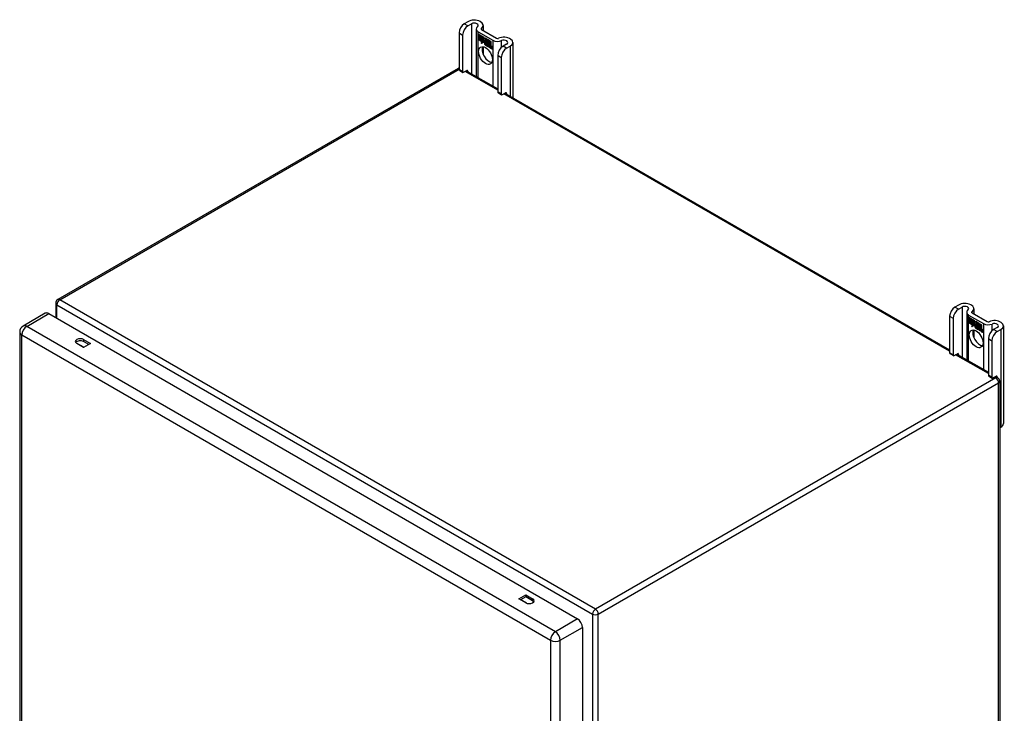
# Model space of a CAD drawing. Header units: inches. Extents: x 105.4 to 126, y 36 to 65.
# Tile 2 of 2: x 105.4 to 126, y 50.5 to 65. Entities that reach past the tile are written whole.
import ezdxf

# ---------------------------------------------------------------- set-up
doc = ezdxf.new("R2010")
doc.units = ezdxf.units.IN
doc.header["$MEASUREMENT"] = 0
doc.layers.add('Visible Edges(ANSI)', color=7, linetype='Continuous', lineweight=25)
doc.layers.add('Visible Tangent Edges(ANSI)', color=7, linetype='Continuous', lineweight=25)

msp = doc.modelspace()

# ---------------------------------------------------------------- linework, layer by layer
at = {"layer": 'Visible Edges(ANSI)'}
for p, q in [((114.75, 64.934), (114.674, 64.89)), ((114.749, 64.847), (114.824, 64.891)), ((115.07, 64.857), (115.07, 64.749)), ((114.564, 64.699), (114.564, 63.933)), ((114.638, 64.656), (114.638, 63.89)), ((114.921, 64.781), (114.921, 63.79)), ((114.961, 64.726), (115.274, 64.545)), ((114.965, 64.672), (114.966, 64.673)), ((114.965, 64.673), (115.083, 64.605)), ((114.965, 64.641), (114.965, 64.673)), ((114.965, 64.672), (114.965, 64.641)), ((115.083, 64.605), (114.965, 64.672)), ((114.965, 64.641), (115.051, 64.591)), ((114.965, 64.641), (114.965, 64.641)), ((115.052, 64.59), (114.965, 64.641)), ((114.965, 64.635), (114.966, 64.636)), ((114.965, 64.603), (114.965, 64.636)), ((114.965, 64.636), (115.052, 64.586)), ((114.965, 64.635), (114.965, 64.604)), ((115.051, 64.586), (114.965, 64.635)), ((115.035, 64.769), (115.348, 64.588)), ((115.051, 64.591), (115.051, 64.619)), ((115.051, 64.619), (115.054, 64.617)), ((115.052, 64.618), (115.052, 64.619)), ((115.052, 64.618), (115.052, 64.59)), ((115.054, 64.617), (115.052, 64.618)), ((115.054, 64.617), (115.085, 64.548)), ((115.054, 64.617), (115.055, 64.617)), ((115.084, 64.549), (115.054, 64.617)), ((114.965, 64.604), (115.051, 64.554)), ((114.965, 64.603), (114.965, 64.604)), ((115.052, 64.553), (114.965, 64.603)), ((114.965, 64.599), (115.052, 64.549)), ((114.965, 64.566), (114.965, 64.599)), ((114.965, 64.598), (114.966, 64.598)), ((115.051, 64.548), (114.965, 64.598)), ((114.965, 64.598), (114.965, 64.566)), ((114.965, 64.566), (115.051, 64.517)), ((114.965, 64.566), (114.965, 64.566)), ((115.05, 64.517), (114.965, 64.566)), ((115.028, 64.481), (115.05, 64.517)), ((115.067, 64.505), (115.028, 64.481)), ((115.031, 64.483), (115.03, 64.482)), ((115.051, 64.517), (115.031, 64.483)), ((115.031, 64.483), (115.067, 64.507)), ((115.031, 64.483), (115.032, 64.484)), ((115.032, 64.484), (115.067, 64.506)), ((115.05, 64.517), (115.051, 64.517)), ((115.051, 64.591), (115.052, 64.591)), ((115.051, 64.586), (115.052, 64.586)), ((115.051, 64.554), (115.051, 64.586)), ((115.051, 64.554), (115.052, 64.554)), ((115.051, 64.548), (115.052, 64.549)), ((115.051, 64.52), (115.051, 64.548)), ((115.051, 64.52), (115.052, 64.52)), ((115.053, 64.519), (115.051, 64.52)), ((115.052, 64.586), (115.052, 64.553)), ((115.052, 64.549), (115.052, 64.52)), ((115.052, 64.52), (115.065, 64.541)), ((115.052, 64.52), (115.054, 64.521)), ((115.052, 64.52), (115.052, 64.52)), ((115.065, 64.54), (115.053, 64.519)), ((115.053, 64.52), (115.053, 64.521)), ((115.065, 64.541), (115.067, 64.53)), ((115.065, 64.54), (115.066, 64.54)), ((115.067, 64.529), (115.065, 64.54)), ((115.066, 64.54), (115.065, 64.54)), ((115.067, 64.53), (115.084, 64.549)), ((115.085, 64.548), (115.067, 64.529)), ((115.067, 64.53), (115.069, 64.531)), ((115.067, 64.507), (115.069, 64.491)), ((115.067, 64.505), (115.068, 64.506)), ((115.069, 64.49), (115.067, 64.505)), ((115.068, 64.53), (115.068, 64.531)), ((115.085, 64.549), (115.069, 64.531)), ((115.069, 64.491), (115.097, 64.52)), ((115.097, 64.519), (115.069, 64.49)), ((115.069, 64.491), (115.071, 64.492)), ((115.07, 64.492), (115.07, 64.491)), ((115.07, 64.411), (115.07, 64.253)), ((115.071, 64.492), (115.097, 64.519)), ((115.083, 64.605), (115.083, 64.605)), ((115.098, 64.568), (115.083, 64.605)), ((115.083, 64.605), (115.098, 64.569)), ((115.084, 64.549), (115.085, 64.549)), ((115.097, 64.52), (115.103, 64.504)), ((115.097, 64.519), (115.097, 64.519)), ((115.103, 64.503), (115.097, 64.519)), ((115.098, 64.569), (115.111, 64.589)), ((115.111, 64.588), (115.098, 64.568)), ((115.098, 64.569), (115.1, 64.57)), ((115.1, 64.57), (115.099, 64.57)), ((115.103, 64.503), (115.104, 64.504)), ((115.104, 64.505), (115.104, 64.504)), ((115.104, 64.499), (115.106, 64.5)), ((115.106, 64.476), (115.138, 64.457)), ((115.106, 64.475), (115.106, 64.475)), ((115.138, 64.456), (115.106, 64.475)), ((115.107, 64.483), (115.128, 64.471)), ((115.107, 64.483), (115.107, 64.483)), ((115.129, 64.47), (115.107, 64.483)), ((115.11, 64.538), (115.141, 64.568)), ((115.11, 64.538), (115.112, 64.539)), ((115.128, 64.498), (115.11, 64.538)), ((115.111, 64.589), (115.17, 64.555)), ((115.111, 64.589), (115.111, 64.588)), ((115.111, 64.588), (115.112, 64.588)), ((115.169, 64.554), (115.111, 64.588)), ((115.141, 64.567), (115.111, 64.538)), ((115.111, 64.538), (115.129, 64.496)), ((115.111, 64.491), (115.113, 64.492)), ((115.112, 64.539), (115.141, 64.567)), ((115.112, 64.538), (115.112, 64.539)), ((115.127, 64.494), (115.128, 64.495)), ((115.128, 64.498), (115.128, 64.498)), ((115.128, 64.471), (115.13, 64.472)), ((115.129, 64.471), (115.129, 64.471)), ((115.132, 64.447), (115.132, 64.447)), ((115.132, 64.439), (115.132, 64.447)), ((115.132, 64.447), (115.132, 64.438)), ((115.132, 64.439), (115.132, 64.439)), ((115.137, 64.432), (115.159, 64.448)), ((115.137, 64.432), (115.139, 64.433)), ((115.152, 64.424), (115.137, 64.432)), ((115.138, 64.457), (115.139, 64.457)), ((115.16, 64.448), (115.138, 64.432)), ((115.138, 64.432), (115.151, 64.425)), ((115.139, 64.457), (115.139, 64.457)), ((115.159, 64.449), (115.139, 64.433)), ((115.139, 64.433), (115.139, 64.433)), ((115.141, 64.568), (115.144, 64.566)), ((115.141, 64.567), (115.142, 64.567)), ((115.143, 64.566), (115.141, 64.567)), ((115.143, 64.566), (115.144, 64.566)), ((115.143, 64.488), (115.143, 64.566)), ((115.143, 64.488), (115.144, 64.488)), ((115.163, 64.476), (115.143, 64.488)), ((115.144, 64.566), (115.144, 64.488)), ((115.144, 64.488), (115.164, 64.477)), ((115.159, 64.448), (115.147, 64.483)), ((115.147, 64.483), (115.161, 64.474)), ((115.148, 64.482), (115.16, 64.448)), ((115.148, 64.482), (115.148, 64.482)), ((115.161, 64.474), (115.148, 64.482)), ((115.151, 64.425), (115.163, 64.438)), ((115.151, 64.425), (115.153, 64.426)), ((115.163, 64.437), (115.152, 64.424)), ((115.152, 64.425), (115.153, 64.425)), ((115.153, 64.426), (115.164, 64.438)), ((115.159, 64.448), (115.159, 64.449)), ((115.161, 64.474), (115.161, 64.474)), ((115.168, 64.451), (115.161, 64.474)), ((115.161, 64.474), (115.168, 64.452)), ((115.163, 64.476), (115.164, 64.476)), ((115.17, 64.454), (115.163, 64.476)), ((115.163, 64.438), (115.166, 64.436)), ((115.163, 64.437), (115.164, 64.438)), ((115.166, 64.436), (115.163, 64.437)), ((115.164, 64.477), (115.169, 64.458)), ((115.166, 64.436), (115.173, 64.413)), ((115.166, 64.436), (115.166, 64.436)), ((115.172, 64.412), (115.166, 64.436)), ((115.168, 64.451), (115.168, 64.452)), ((115.168, 64.452), (115.17, 64.451)), ((115.17, 64.45), (115.168, 64.451)), ((115.169, 64.554), (115.17, 64.555)), ((115.169, 64.458), (115.169, 64.554)), ((115.169, 64.458), (115.17, 64.458)), ((115.17, 64.555), (115.17, 64.454)), ((115.17, 64.451), (115.182, 64.463)), ((115.182, 64.462), (115.17, 64.45)), ((115.17, 64.451), (115.171, 64.451)), ((115.182, 64.462), (115.171, 64.451)), ((115.171, 64.451), (115.171, 64.451)), ((115.172, 64.412), (115.173, 64.413)), ((115.187, 64.404), (115.172, 64.412)), ((115.173, 64.413), (115.186, 64.405)), ((115.174, 64.46), (115.174, 64.553)), ((115.174, 64.553), (115.2, 64.538)), ((115.174, 64.552), (115.174, 64.461)), ((115.174, 64.552), (115.175, 64.552)), ((115.199, 64.537), (115.174, 64.552)), ((115.174, 64.461), (115.18, 64.467)), ((115.18, 64.466), (115.174, 64.46)), ((115.174, 64.461), (115.175, 64.462)), ((115.174, 64.44), (115.195, 64.454)), ((115.174, 64.44), (115.175, 64.441)), ((115.186, 64.405), (115.174, 64.44)), ((115.175, 64.462), (115.18, 64.467)), ((115.175, 64.462), (115.175, 64.461)), ((115.175, 64.441), (115.195, 64.455)), ((115.196, 64.454), (115.175, 64.44)), ((115.176, 64.44), (115.175, 64.441)), ((115.175, 64.44), (115.187, 64.404)), ((115.18, 64.467), (115.199, 64.456)), ((115.18, 64.466), (115.181, 64.467)), ((115.2, 64.455), (115.18, 64.466)), ((115.182, 64.463), (115.196, 64.454)), ((115.182, 64.462), (115.182, 64.462)), ((115.195, 64.454), (115.182, 64.462)), ((115.193, 64.4), (115.201, 64.451)), ((115.202, 64.45), (115.193, 64.401)), ((115.195, 64.454), (115.195, 64.455)), ((115.199, 64.537), (115.2, 64.538)), ((115.199, 64.456), (115.199, 64.537)), ((115.199, 64.456), (115.2, 64.456)), ((115.2, 64.538), (115.2, 64.455)), ((115.201, 64.451), (115.211, 64.445)), ((115.202, 64.45), (115.202, 64.451)), ((115.211, 64.445), (115.202, 64.45)), ((115.204, 64.534), (115.205, 64.535)), ((115.204, 64.453), (115.204, 64.535)), ((115.204, 64.535), (115.23, 64.52)), ((115.204, 64.534), (115.204, 64.453)), ((115.229, 64.52), (115.204, 64.534)), ((115.204, 64.453), (115.215, 64.447)), ((115.204, 64.453), (115.204, 64.453)), ((115.214, 64.447), (115.204, 64.453)), ((115.204, 64.395), (115.207, 64.415)), ((115.208, 64.415), (115.204, 64.394)), ((115.21, 64.436), (115.211, 64.445)), ((115.211, 64.445), (115.21, 64.436)), ((115.21, 64.436), (115.21, 64.436)), ((115.213, 64.434), (115.21, 64.436)), ((115.21, 64.436), (115.213, 64.435)), ((115.211, 64.445), (115.211, 64.446)), ((115.213, 64.435), (115.214, 64.435)), ((115.214, 64.447), (115.215, 64.447)), ((115.214, 64.441), (115.214, 64.447)), ((115.214, 64.441), (115.216, 64.442)), ((115.214, 64.435), (115.214, 64.435)), ((115.215, 64.447), (115.215, 64.442)), ((115.215, 64.442), (115.215, 64.441)), ((115.215, 64.43), (115.217, 64.431)), ((115.216, 64.436), (115.218, 64.437)), ((115.229, 64.415), (115.223, 64.383)), ((115.223, 64.383), (115.228, 64.415)), ((115.229, 64.52), (115.23, 64.52)), ((115.229, 64.44), (115.229, 64.52)), ((115.229, 64.44), (115.23, 64.44)), ((115.23, 64.52), (115.23, 64.439)), ((115.241, 64.416), (115.242, 64.417)), ((115.243, 64.412), (115.244, 64.413)), ((115.245, 64.42), (115.247, 64.42)), ((115.245, 64.413), (115.246, 64.414)), ((115.559, 64.466), (115.484, 64.423)), ((115.558, 64.38), (115.634, 64.423)), ((115.689, 64.5), (115.689, 63.347)), ((115.186, 64.405), (115.186, 64.405)), ((115.193, 64.401), (115.204, 64.395)), ((115.193, 64.4), (115.193, 64.401)), ((115.204, 64.394), (115.193, 64.4)), ((115.204, 64.395), (115.205, 64.395)), ((115.223, 64.383), (115.223, 64.384)), ((115.223, 64.383), (115.234, 64.377)), ((115.234, 64.376), (115.223, 64.383)), ((115.234, 64.377), (115.237, 64.398)), ((115.238, 64.397), (115.234, 64.376)), ((115.234, 64.377), (115.234, 64.378)), ((115.237, 64.398), (115.238, 64.398)), ((115.252, 64.366), (115.258, 64.398)), ((115.252, 64.366), (115.253, 64.366)), ((115.264, 64.359), (115.252, 64.366)), ((115.258, 64.398), (115.253, 64.366)), ((115.253, 64.366), (115.264, 64.36)), ((115.264, 64.36), (115.269, 64.391)), ((115.27, 64.391), (115.264, 64.359)), ((115.264, 64.36), (115.264, 64.361)), ((115.374, 64.232), (115.374, 63.466)), ((115.448, 64.189), (115.448, 63.423)), ((114.545, 63.959), (106.179, 59.128)), ((114.571, 63.919), (114.645, 63.876)), ((114.66, 63.878), (114.728, 63.917)), ((114.715, 63.909), (115.374, 63.529)), ((114.75, 63.904), (114.75, 63.889)), ((115.38, 63.452), (115.454, 63.409)), ((115.47, 63.41), (115.538, 63.449)), ((115.525, 63.442), (124.817, 58.077)), ((115.559, 63.437), (115.559, 63.422)), ((106.137, 59.056), (106.137, 58.751)), ((125.003, 59.014), (124.928, 58.971)), ((125.002, 58.928), (125.077, 58.971)), ((125.174, 58.862), (125.174, 57.871)), ((125.323, 58.938), (125.323, 58.829)), ((105.918, 58.842), (105.456, 58.575)), ((105.991, 58.835), (117.04, 52.456)), ((124.817, 58.78), (124.817, 58.014)), ((124.891, 58.737), (124.891, 57.971)), ((125.214, 58.806), (125.527, 58.626)), ((125.218, 58.754), (125.336, 58.685)), ((125.218, 58.721), (125.218, 58.754)), ((125.218, 58.753), (125.218, 58.721)), ((125.218, 58.753), (125.219, 58.753)), ((125.336, 58.685), (125.218, 58.753)), ((125.218, 58.721), (125.304, 58.671)), ((125.218, 58.721), (125.218, 58.721)), ((125.305, 58.671), (125.218, 58.721)), ((125.218, 58.684), (125.218, 58.717)), ((125.218, 58.717), (125.305, 58.666)), ((125.218, 58.716), (125.218, 58.684)), ((125.218, 58.716), (125.219, 58.716)), ((125.304, 58.666), (125.218, 58.716)), ((125.218, 58.684), (125.304, 58.634)), ((125.218, 58.684), (125.218, 58.684)), ((125.305, 58.634), (125.218, 58.684)), ((125.218, 58.678), (125.219, 58.679)), ((125.218, 58.679), (125.305, 58.629)), ((125.218, 58.647), (125.218, 58.679)), ((125.304, 58.629), (125.218, 58.678)), ((125.218, 58.678), (125.218, 58.647)), ((125.218, 58.647), (125.304, 58.597)), ((125.218, 58.647), (125.218, 58.647)), ((125.288, 58.849), (125.601, 58.669)), ((125.304, 58.671), (125.304, 58.7)), ((125.304, 58.7), (125.308, 58.698)), ((125.304, 58.671), (125.305, 58.672)), ((125.304, 58.666), (125.305, 58.666)), ((125.304, 58.634), (125.304, 58.666)), ((125.305, 58.699), (125.305, 58.671)), ((125.305, 58.699), (125.305, 58.699)), ((125.307, 58.697), (125.305, 58.699)), ((125.305, 58.666), (125.305, 58.634)), ((125.307, 58.697), (125.308, 58.698)), ((125.338, 58.629), (125.307, 58.697)), ((125.308, 58.698), (125.338, 58.629)), ((125.336, 58.685), (125.336, 58.685)), ((125.352, 58.649), (125.336, 58.685)), ((125.336, 58.685), (125.351, 58.65)), ((125.351, 58.65), (125.364, 58.669)), ((125.351, 58.65), (125.353, 58.651)), ((125.364, 58.669), (125.352, 58.649)), ((125.353, 58.65), (125.353, 58.65)), ((125.363, 58.618), (125.394, 58.648)), ((125.364, 58.669), (125.365, 58.669)), ((125.422, 58.635), (125.364, 58.669)), ((125.364, 58.669), (125.423, 58.635)), ((125.364, 58.669), (125.364, 58.669)), ((125.394, 58.647), (125.364, 58.618)), ((125.365, 58.619), (125.394, 58.648)), ((125.394, 58.648), (125.397, 58.646)), ((125.394, 58.647), (125.395, 58.647)), ((125.396, 58.646), (125.394, 58.647)), ((105.383, 58.449), (105.383, 42.518)), ((125.303, 58.597), (125.218, 58.647)), ((125.281, 58.561), (125.303, 58.597)), ((125.32, 58.586), (125.281, 58.561)), ((125.284, 58.563), (125.283, 58.562)), ((125.304, 58.597), (125.284, 58.563)), ((125.284, 58.563), (125.321, 58.587)), ((125.284, 58.563), (125.285, 58.564)), ((125.285, 58.564), (125.321, 58.587)), ((125.303, 58.597), (125.304, 58.597)), ((125.304, 58.634), (125.305, 58.635)), ((125.304, 58.629), (125.305, 58.629)), ((125.304, 58.6), (125.304, 58.629)), ((125.304, 58.6), (125.305, 58.601)), ((125.306, 58.6), (125.304, 58.6)), ((125.305, 58.629), (125.305, 58.601)), ((125.305, 58.6), (125.318, 58.622)), ((125.305, 58.6), (125.307, 58.601)), ((125.305, 58.601), (125.305, 58.6)), ((125.318, 58.62), (125.306, 58.6)), ((125.306, 58.601), (125.306, 58.601)), ((125.318, 58.622), (125.32, 58.61)), ((125.319, 58.621), (125.318, 58.62)), ((125.318, 58.62), (125.319, 58.62)), ((125.32, 58.609), (125.318, 58.62)), ((125.338, 58.629), (125.32, 58.609)), ((125.32, 58.61), (125.338, 58.629)), ((125.32, 58.61), (125.322, 58.611)), ((125.32, 58.586), (125.321, 58.586)), ((125.322, 58.57), (125.32, 58.586)), ((125.321, 58.611), (125.321, 58.611)), ((125.321, 58.587), (125.322, 58.572)), ((125.338, 58.629), (125.322, 58.611)), ((125.322, 58.572), (125.35, 58.6)), ((125.35, 58.599), (125.322, 58.57)), ((125.322, 58.572), (125.324, 58.573)), ((125.323, 58.572), (125.323, 58.572)), ((125.323, 58.492), (125.323, 58.333)), ((125.324, 58.573), (125.35, 58.6)), ((125.338, 58.629), (125.338, 58.629)), ((125.35, 58.6), (125.356, 58.585)), ((125.35, 58.599), (125.35, 58.599)), ((125.356, 58.584), (125.35, 58.599)), ((125.356, 58.584), (125.357, 58.585)), ((125.357, 58.585), (125.357, 58.585)), ((125.357, 58.579), (125.359, 58.58)), ((125.359, 58.556), (125.391, 58.537)), ((125.359, 58.555), (125.36, 58.555)), ((125.391, 58.536), (125.359, 58.555)), ((125.36, 58.564), (125.382, 58.551)), ((125.36, 58.563), (125.36, 58.564)), ((125.382, 58.551), (125.36, 58.563)), ((125.363, 58.618), (125.365, 58.619)), ((125.381, 58.578), (125.363, 58.618)), ((125.364, 58.618), (125.382, 58.577)), ((125.365, 58.619), (125.365, 58.619)), ((125.365, 58.571), (125.366, 58.572)), ((125.38, 58.575), (125.381, 58.575)), ((125.381, 58.578), (125.382, 58.579)), ((125.382, 58.551), (125.383, 58.552)), ((125.382, 58.552), (125.383, 58.552)), ((125.385, 58.528), (125.385, 58.518)), ((125.385, 58.527), (125.385, 58.527)), ((125.385, 58.519), (125.385, 58.527)), ((125.385, 58.519), (125.385, 58.519)), ((125.39, 58.513), (125.412, 58.529)), ((125.39, 58.513), (125.392, 58.514)), ((125.405, 58.505), (125.39, 58.513)), ((125.391, 58.537), (125.392, 58.538)), ((125.413, 58.528), (125.391, 58.513)), ((125.391, 58.513), (125.404, 58.505)), ((125.392, 58.538), (125.392, 58.538)), ((125.412, 58.529), (125.392, 58.514)), ((125.392, 58.514), (125.392, 58.513)), ((125.396, 58.646), (125.397, 58.646)), ((125.396, 58.568), (125.396, 58.646)), ((125.396, 58.568), (125.397, 58.568)), ((125.416, 58.557), (125.396, 58.568)), ((125.397, 58.646), (125.397, 58.568)), ((125.397, 58.568), (125.417, 58.557)), ((125.412, 58.529), (125.4, 58.563)), ((125.4, 58.563), (125.414, 58.555)), ((125.401, 58.562), (125.413, 58.528)), ((125.401, 58.562), (125.401, 58.562)), ((125.414, 58.554), (125.401, 58.562)), ((125.404, 58.505), (125.416, 58.518)), ((125.404, 58.505), (125.406, 58.506)), ((125.417, 58.518), (125.405, 58.505)), ((125.405, 58.506), (125.406, 58.506)), ((125.406, 58.506), (125.417, 58.518)), ((125.412, 58.529), (125.412, 58.529)), ((125.414, 58.554), (125.414, 58.555)), ((125.414, 58.555), (125.421, 58.532)), ((125.421, 58.532), (125.414, 58.554)), ((125.416, 58.557), (125.417, 58.557)), ((125.423, 58.535), (125.416, 58.557)), ((125.416, 58.518), (125.419, 58.517)), ((125.417, 58.557), (125.422, 58.538)), ((125.417, 58.518), (125.417, 58.518)), ((125.419, 58.516), (125.417, 58.518)), ((125.419, 58.517), (125.426, 58.493)), ((125.419, 58.516), (125.419, 58.517)), ((125.425, 58.493), (125.419, 58.516)), ((125.421, 58.532), (125.421, 58.532)), ((125.423, 58.53), (125.421, 58.532)), ((125.421, 58.532), (125.423, 58.531)), ((125.422, 58.635), (125.423, 58.635)), ((125.422, 58.538), (125.422, 58.635)), ((125.422, 58.538), (125.423, 58.538)), ((125.423, 58.635), (125.423, 58.535)), ((125.423, 58.531), (125.435, 58.543)), ((125.435, 58.542), (125.423, 58.53)), ((125.423, 58.531), (125.424, 58.532)), ((125.435, 58.543), (125.424, 58.532)), ((125.424, 58.531), (125.424, 58.532)), ((125.425, 58.493), (125.426, 58.493)), ((125.44, 58.484), (125.425, 58.493)), ((125.426, 58.493), (125.439, 58.486)), ((125.427, 58.54), (125.427, 58.633)), ((125.427, 58.633), (125.453, 58.618)), ((125.427, 58.632), (125.427, 58.542)), ((125.427, 58.632), (125.428, 58.632)), ((125.452, 58.618), (125.427, 58.632)), ((125.427, 58.542), (125.433, 58.547)), ((125.433, 58.547), (125.427, 58.54)), ((125.427, 58.542), (125.429, 58.542)), ((125.427, 58.52), (125.448, 58.535)), ((125.427, 58.52), (125.428, 58.521)), ((125.439, 58.486), (125.427, 58.52)), ((125.428, 58.542), (125.428, 58.541)), ((125.428, 58.521), (125.449, 58.535)), ((125.449, 58.535), (125.428, 58.52)), ((125.429, 58.521), (125.428, 58.521)), ((125.428, 58.52), (125.44, 58.484)), ((125.429, 58.542), (125.433, 58.547)), ((125.433, 58.547), (125.452, 58.536)), ((125.433, 58.547), (125.434, 58.547)), ((125.453, 58.535), (125.433, 58.547)), ((125.435, 58.542), (125.435, 58.543)), ((125.435, 58.543), (125.449, 58.535)), ((125.448, 58.535), (125.435, 58.542)), ((125.439, 58.486), (125.439, 58.486)), ((125.446, 58.481), (125.454, 58.532)), ((125.455, 58.531), (125.446, 58.481)), ((125.446, 58.481), (125.457, 58.475)), ((125.446, 58.481), (125.446, 58.481)), ((125.457, 58.474), (125.446, 58.481)), ((125.448, 58.535), (125.448, 58.535)), ((125.452, 58.618), (125.453, 58.618)), ((125.452, 58.536), (125.452, 58.618)), ((125.452, 58.536), (125.453, 58.537)), ((125.453, 58.618), (125.453, 58.535)), ((125.454, 58.532), (125.464, 58.526)), ((125.455, 58.531), (125.455, 58.531)), ((125.464, 58.526), (125.455, 58.531)), ((125.457, 58.533), (125.457, 58.616)), ((125.457, 58.616), (125.483, 58.601)), ((125.457, 58.615), (125.457, 58.534)), ((125.457, 58.615), (125.458, 58.615)), ((125.482, 58.6), (125.457, 58.615)), ((125.457, 58.534), (125.468, 58.527)), ((125.457, 58.533), (125.457, 58.534)), ((125.467, 58.527), (125.457, 58.533)), ((125.457, 58.475), (125.46, 58.495)), ((125.461, 58.495), (125.457, 58.474)), ((125.457, 58.475), (125.458, 58.475)), ((125.463, 58.516), (125.464, 58.526)), ((125.463, 58.516), (125.464, 58.517)), ((125.466, 58.514), (125.463, 58.516)), ((125.464, 58.526), (125.464, 58.526)), ((125.464, 58.526), (125.464, 58.517)), ((125.464, 58.517), (125.466, 58.515)), ((125.466, 58.515), (125.467, 58.516)), ((125.467, 58.527), (125.468, 58.527)), ((125.467, 58.521), (125.467, 58.527)), ((125.467, 58.521), (125.469, 58.522)), ((125.467, 58.515), (125.467, 58.516)), ((125.468, 58.527), (125.468, 58.522)), ((125.468, 58.523), (125.468, 58.522)), ((125.468, 58.51), (125.47, 58.511)), ((125.469, 58.517), (125.471, 58.518)), ((125.476, 58.464), (125.481, 58.496)), ((125.482, 58.495), (125.476, 58.464)), ((125.476, 58.464), (125.487, 58.458)), ((125.476, 58.464), (125.476, 58.464)), ((125.487, 58.457), (125.476, 58.464)), ((125.482, 58.6), (125.483, 58.601)), ((125.482, 58.52), (125.482, 58.6)), ((125.482, 58.52), (125.483, 58.521)), ((125.483, 58.601), (125.483, 58.519)), ((125.487, 58.458), (125.49, 58.478)), ((125.491, 58.478), (125.487, 58.457)), ((125.487, 58.458), (125.488, 58.458)), ((125.49, 58.478), (125.491, 58.479)), ((125.494, 58.496), (125.495, 58.497)), ((125.496, 58.492), (125.497, 58.493)), ((125.498, 58.5), (125.5, 58.501)), ((125.498, 58.493), (125.499, 58.494)), ((125.505, 58.446), (125.511, 58.479)), ((125.505, 58.446), (125.506, 58.447)), ((125.517, 58.44), (125.505, 58.446)), ((125.511, 58.478), (125.506, 58.447)), ((125.506, 58.447), (125.517, 58.441)), ((125.517, 58.441), (125.522, 58.472)), ((125.523, 58.471), (125.517, 58.44)), ((125.517, 58.441), (125.517, 58.441)), ((125.812, 58.547), (125.737, 58.503)), ((125.811, 58.46), (125.887, 58.504)), ((125.942, 58.58), (125.942, 56.539)), ((106.719, 58.293), (106.863, 58.21)), ((106.825, 58.189), (106.719, 58.25)), ((125.627, 58.312), (125.627, 57.546)), ((125.701, 58.269), (125.701, 57.503)), ((106.719, 58.127), (106.576, 58.21)), ((106.863, 58.21), (106.719, 58.127)), ((124.824, 57.999), (124.898, 57.957)), ((124.913, 57.958), (124.981, 57.997)), ((124.968, 57.99), (125.627, 57.609)), ((125.003, 57.984), (125.003, 57.97)), ((125.633, 57.532), (125.708, 57.489)), ((125.723, 57.491), (125.791, 57.53)), ((125.778, 57.522), (125.824, 57.495)), ((125.812, 57.517), (125.812, 57.502)), ((125.866, 57.423), (125.866, 41.23)), ((125.866, 56.451), (125.887, 56.463)), ((115.815, 52.876), (115.959, 52.959)), ((115.959, 52.916), (115.852, 52.854)), ((115.959, 52.959), (116.102, 52.876)), ((115.959, 52.959), (115.959, 52.916)), ((116.102, 52.833), (115.959, 52.916)), ((115.959, 52.793), (115.815, 52.876)), ((117.143, 52.277), (117.143, 36.346))]:
    msp.add_line(p, q, dxfattribs=at)
for centre, radius, start, end in [((114.587, 63.886), 0.084, 105.8776, 120), ((106.221, 59.056), 0.084, 120, 180), ((105.529, 58.449), 0.146, 120, 180), ((125.782, 57.423), 0.084, 0, 60)]:
    msp.add_arc(centre, radius, start, end, dxfattribs=at)
for centre, major_axis, start_param, end_param in [((114.674, 64.763), (-0.078, -0.135), 3.926991, 5.497787), ((114.749, 64.72), (0.078, 0.135), 0.785398, 2.356194), ((114.882, 64.857), (0.188, 0), 5.640144, 8.63938), ((114.882, 64.857), (0.0825, 0), 5.640144, 8.63938), ((115.057, 64.781), (-0.136, 0), 5.640144, 7.068583), ((115.057, 64.781), (-0.031, 0), 5.640144, 7.068583), ((115.501, 64.5), (0.188, 0), 5.497787, 8.497023), ((115.192, 64.27), (-0.102, 0.176), 0.374433, 2.76716), ((115.111, 64.468), (-0.0123, 0.0214), 0.72544, 2.208898), ((115.129, 64.457), (-0.0249, 0.0431), 6.268672, 7.008625), ((115.129, 64.457), (-0.0245, 0.0424), 6.268672, 7.008625), ((115.111, 64.468), (0.012, -0.0207), 3.867033, 5.35049), ((115.13, 64.457), (-0.0249, 0.0431), 0.028947, 0.295885), ((115.123, 64.467), (-0.021, 0.0364), 5.317289, 6.229324), ((115.123, 64.467), (-0.0206, 0.0357), 5.272274, 6.251395), ((115.124, 64.468), (-0.0206, 0.0357), 6.047724, 6.251395), ((115.123, 64.467), (-0.0187, 0.0323), 5.330385, 6.268672), ((115.114, 64.467), (-0.0064, 0.011), 0.453624, 1.914249), ((115.123, 64.467), (-0.0183, 0.0317), 5.329545, 6.268672), ((115.114, 64.467), (0.006, -0.0104), 3.639467, 5.055842), ((115.124, 64.468), (-0.0183, 0.0317), 6.051884, 6.268672), ((115.13, 64.457), (-0.0245, 0.0424), 6.268672, 6.283185), ((115.122, 64.473), (-0.0109, 0.0188), 5.836026, 6.985262), ((115.122, 64.473), (-0.0105, 0.0182), 5.836026, 6.946368), ((115.116, 64.506), (0.0376, -0.0651), 5.35049, 5.792995), ((115.116, 64.506), (-0.0379, 0.0657), 2.208898, 2.658734), ((115.123, 64.473), (-0.0109, 0.0188), 0.065067, 0.331662), ((115.122, 64.482), (-0.0196, 0.0339), 1.914249, 2.72139), ((115.122, 64.482), (0.0192, -0.0332), 5.055842, 5.891549), ((115.123, 64.473), (-0.0105, 0.0182), 6.079217, 6.283185), ((115.12, 64.479), (-0.0068, 0.0119), 4.819991, 5.836026), ((115.12, 64.479), (0.0072, -0.0125), 1.678399, 2.694434), ((115.121, 64.48), (0.006, -0.0103), 0.287189, 1.678399), ((115.126, 64.48), (0.0095, -0.0165), 1.201563, 2.270327), ((115.126, 64.48), (-0.0091, 0.0158), 4.343155, 5.413588), ((115.121, 64.48), (0.0063, -0.011), 0.251695, 1.678399), ((115.115, 64.481), (0.0173, -0.0299), 0.38335, 1.201563), ((115.115, 64.481), (0.0176, -0.0305), 0.369234, 1.201563), ((115.248, 64.383), (-0.0294, 0.051), 0.219898, 0.610865), ((115.248, 64.383), (-0.0291, 0.0503), 0.219898, 0.610865), ((115.231, 64.411), (-0.015, 0.026), 5.48867, 6.499805), ((115.231, 64.411), (-0.0146, 0.0253), 5.48867, 6.513784), ((115.223, 64.416), (-0.0083, 0.0143), 5.603031, 6.503084), ((115.25, 64.384), (-0.0294, 0.051), 0.219898, 0.291612), ((115.229, 64.415), (-0.015, 0.026), 5.47676, 6.310847), ((115.232, 64.412), (-0.015, 0.026), 0.047158, 0.216619), ((115.223, 64.416), (-0.0079, 0.0136), 5.603031, 6.503084), ((115.229, 64.415), (-0.0154, 0.0266), 5.501665, 6.243634), ((115.224, 64.417), (-0.0083, 0.0143), 0.085815, 0.219898), ((115.231, 64.416), (-0.015, 0.026), 6.059998, 6.283185), ((115.224, 64.417), (-0.0079, 0.0136), 6.100483, 6.283185), ((115.232, 64.412), (-0.0146, 0.0253), 6.06115, 6.283185), ((115.222, 64.423), (0.00412, -0.00714), 1.196548, 2.461438), ((115.222, 64.423), (-0.00375, 0.0065), 4.33814, 5.603031), ((115.217, 64.424), (-0.0077, 0.0133), 3.752458, 4.33814), ((115.217, 64.424), (0.0081, -0.014), 0.610865, 1.196548), ((115.231, 64.425), (0.0063, -0.011), 1.081978, 2.347078), ((115.231, 64.425), (-0.006, 0.0103), 4.223571, 5.48867), ((115.278, 64.366), (-0.0294, 0.051), 0.236534, 0.625184), ((115.278, 64.366), (-0.0291, 0.0503), 0.236639, 0.625276), ((115.215, 64.429), (-0.0176, 0.0305), 3.88819, 4.223571), ((115.26, 64.394), (-0.015, 0.0259), 5.492181, 6.733718), ((115.215, 64.429), (0.018, -0.0312), 0.848525, 1.081978), ((115.26, 64.394), (-0.0153, 0.0266), 5.492181, 6.613939), ((115.262, 64.394), (-0.0153, 0.0266), 0.046088, 0.313087), ((115.217, 64.43), (-0.0176, 0.0305), 3.959823, 3.971212), ((115.253, 64.399), (-0.0082, 0.0143), 5.604299, 6.503622), ((115.253, 64.399), (-0.0079, 0.0136), 5.604299, 6.503242), ((115.28, 64.367), (-0.0294, 0.051), 0.236534, 0.291612), ((115.254, 64.4), (-0.0082, 0.0143), 0.085815, 0.220437), ((115.254, 64.4), (-0.0079, 0.0136), 6.100483, 6.283185), ((115.262, 64.394), (-0.015, 0.0259), 6.060079, 6.283185), ((115.252, 64.406), (0.00412, -0.00714), 1.196401, 2.462706), ((115.252, 64.406), (-0.00375, 0.0065), 4.337994, 5.604299), ((115.26, 64.408), (0.0066, -0.0114), 1.107844, 2.350588), ((115.26, 64.408), (-0.0062, 0.0107), 4.249437, 5.492181), ((115.37, 64.601), (-0.136, 0), 0.785398, 2.213838), ((115.37, 64.601), (0.031, 0), 3.926991, 5.35543), ((115.484, 64.295), (-0.078, -0.135), 3.926991, 5.497787), ((115.501, 64.5), (0.0825, 0), 5.497787, 8.497023), ((115.247, 64.407), (0.0081, -0.014), 0.610732, 1.196401), ((115.247, 64.407), (-0.0077, 0.0133), 3.752322, 4.337994), ((115.245, 64.411), (-0.0176, 0.0305), 3.735005, 4.249437), ((115.245, 64.411), (0.018, -0.0312), 0.593412, 1.107844), ((115.558, 64.253), (0.078, 0.135), 0.785398, 2.356194), ((114.586, 63.946), (-0.0155, -0.0268), 5.497787, 6.283185), ((114.66, 63.903), (-0.0155, -0.0268), 5.497787, 7.068583), ((114.728, 63.891), (0.0155, 0.0268), 5.497787, 7.068583), ((115.396, 63.478), (-0.0155, -0.0268), 5.497787, 6.283185), ((115.47, 63.436), (-0.0155, -0.0268), 5.497787, 7.068583), ((115.538, 63.424), (0.0155, 0.0268), 5.497787, 7.068583), ((105.991, 58.716), (-0.073, 0.126), 5.497787, 6.283185), ((124.928, 58.843), (-0.078, -0.135), 3.926991, 5.497787), ((125.002, 58.8), (0.078, 0.135), 0.785398, 2.356194), ((125.135, 58.938), (0.188, 0), 5.640144, 8.63938), ((125.135, 58.938), (0.0825, 0), 5.640144, 8.63938), ((125.31, 58.862), (-0.136, 0), 5.640144, 7.068583), ((125.31, 58.862), (-0.031, 0), 5.640144, 7.068583), ((125.623, 58.681), (0.031, 0), 3.926991, 5.35543), ((125.754, 58.58), (0.188, 0), 5.497787, 8.497023), ((125.445, 58.351), (-0.102, 0.176), 0.374433, 2.76716), ((125.364, 58.548), (-0.0123, 0.0214), 0.72544, 2.208898), ((125.382, 58.537), (-0.0245, 0.0424), 6.268672, 7.008625), ((125.382, 58.537), (-0.0249, 0.0431), 6.268672, 7.008625), ((125.364, 58.548), (0.012, -0.0207), 3.867033, 5.35049), ((125.383, 58.538), (-0.0249, 0.0431), 0.028947, 0.295885), ((125.376, 58.548), (-0.021, 0.0364), 5.317289, 6.229324), ((125.376, 58.548), (-0.0206, 0.0357), 5.272274, 6.251395), ((125.377, 58.549), (-0.0206, 0.0357), 6.047724, 6.251395), ((125.376, 58.548), (-0.0187, 0.0323), 5.330385, 6.268672), ((125.367, 58.548), (-0.0064, 0.011), 0.453624, 1.914249), ((125.376, 58.548), (-0.0183, 0.0317), 5.329545, 6.268672), ((125.367, 58.548), (0.006, -0.0104), 3.639467, 5.055842), ((125.377, 58.549), (-0.0183, 0.0317), 6.051884, 6.268672), ((125.383, 58.538), (-0.0245, 0.0424), 6.268672, 6.283185), ((125.375, 58.553), (-0.0109, 0.0188), 5.836026, 6.985262), ((125.375, 58.553), (-0.0105, 0.0182), 5.836026, 6.946368), ((125.37, 58.587), (0.0376, -0.0651), 5.35049, 5.792995), ((125.37, 58.587), (-0.0379, 0.0657), 2.208898, 2.658734), ((125.376, 58.554), (-0.0109, 0.0188), 0.065067, 0.331662), ((125.375, 58.563), (0.0192, -0.0332), 5.055842, 5.891549), ((125.375, 58.563), (-0.0196, 0.0339), 1.914249, 2.72139), ((125.376, 58.554), (-0.0105, 0.0182), 6.079217, 6.283185), ((125.373, 58.56), (0.0072, -0.0125), 1.678399, 2.694434), ((125.373, 58.56), (-0.0068, 0.0119), 4.819991, 5.836026), ((125.374, 58.56), (0.006, -0.0103), 0.287189, 1.678399), ((125.379, 58.561), (-0.0091, 0.0158), 4.343155, 5.413588), ((125.379, 58.561), (0.0095, -0.0165), 1.201563, 2.270327), ((125.374, 58.56), (0.0063, -0.011), 0.251695, 1.678399), ((125.369, 58.561), (0.0173, -0.0299), 0.38335, 1.201563), ((125.369, 58.561), (0.0176, -0.0305), 0.369234, 1.201563), ((125.501, 58.463), (-0.0294, 0.051), 0.219898, 0.610865), ((125.501, 58.463), (-0.0291, 0.0503), 0.219898, 0.610865), ((125.484, 58.492), (-0.0146, 0.0253), 5.48867, 6.513784), ((125.484, 58.492), (-0.015, 0.026), 5.48867, 6.499805), ((125.476, 58.497), (-0.0083, 0.0143), 5.603031, 6.503084), ((125.503, 58.464), (-0.0294, 0.051), 0.219898, 0.291612), ((125.482, 58.495), (-0.015, 0.026), 5.47676, 6.310847), ((125.485, 58.492), (-0.015, 0.026), 0.047158, 0.216619), ((125.476, 58.497), (-0.0079, 0.0136), 5.603031, 6.503084), ((125.482, 58.495), (-0.0154, 0.0266), 5.501665, 6.243634), ((125.477, 58.497), (-0.0083, 0.0143), 0.085815, 0.219898), ((125.484, 58.496), (-0.015, 0.026), 6.059998, 6.283185), ((125.477, 58.497), (-0.0079, 0.0136), 6.100483, 6.283185), ((125.485, 58.492), (-0.0146, 0.0253), 6.06115, 6.283185), ((125.475, 58.504), (0.00412, -0.00714), 1.196548, 2.461438), ((125.475, 58.504), (-0.00375, 0.0065), 4.33814, 5.603031), ((125.47, 58.504), (-0.0077, 0.0133), 3.752458, 4.33814), ((125.47, 58.504), (0.0081, -0.014), 0.610865, 1.196548), ((125.484, 58.506), (0.0063, -0.011), 1.081978, 2.347078), ((125.484, 58.506), (-0.006, 0.0103), 4.223571, 5.48867), ((125.531, 58.447), (-0.0294, 0.051), 0.236534, 0.625184), ((125.531, 58.447), (-0.0291, 0.0503), 0.236639, 0.625276), ((125.468, 58.509), (-0.0176, 0.0305), 3.88819, 4.223571), ((125.513, 58.474), (-0.015, 0.0259), 5.492181, 6.733718), ((125.468, 58.509), (0.018, -0.0312), 0.848525, 1.081978), ((125.513, 58.474), (-0.0153, 0.0266), 5.492181, 6.613939), ((125.515, 58.475), (-0.0153, 0.0266), 0.046088, 0.313087), ((125.47, 58.51), (-0.0176, 0.0305), 3.959823, 3.971212), ((125.506, 58.479), (-0.0082, 0.0143), 5.604299, 6.503622), ((125.506, 58.479), (-0.0079, 0.0136), 5.604299, 6.503242), ((125.533, 58.448), (-0.0294, 0.051), 0.236534, 0.291612), ((125.507, 58.48), (-0.0082, 0.0143), 0.085815, 0.220437), ((125.507, 58.48), (-0.0079, 0.0136), 6.100483, 6.283185), ((125.515, 58.475), (-0.015, 0.0259), 6.060079, 6.283185), ((125.505, 58.487), (0.00412, -0.00714), 1.196401, 2.462706), ((125.505, 58.487), (-0.00375, 0.0065), 4.337994, 5.604299), ((125.5, 58.487), (0.0081, -0.014), 0.610732, 1.196401), ((125.5, 58.487), (-0.0077, 0.0133), 3.752322, 4.337994), ((125.513, 58.488), (0.0066, -0.0114), 1.107844, 2.350588), ((125.513, 58.488), (-0.0062, 0.0107), 4.249437, 5.492181), ((125.498, 58.491), (-0.0176, 0.0305), 3.735005, 4.249437), ((125.498, 58.491), (0.018, -0.0312), 0.593412, 1.107844), ((125.623, 58.681), (-0.136, 0), 0.785398, 2.213838), ((125.737, 58.376), (-0.078, -0.135), 3.926991, 5.497787), ((125.811, 58.333), (0.078, 0.135), 0.785398, 2.356194), ((125.754, 58.58), (0.0825, 0), 5.497787, 8.497023), ((106.647, 58.252), (-0.102, 0), 3.926991, 7.068583), ((106.647, 58.208), (-0.101, 0), 3.926991, 5.905007), ((124.839, 58.026), (-0.0155, -0.0268), 5.497787, 6.283185), ((124.913, 57.983), (-0.0155, -0.0268), 5.497787, 7.068583), ((124.981, 57.972), (0.0155, 0.0268), 5.497787, 7.068583), ((125.649, 57.559), (-0.0155, -0.0268), 5.497787, 6.283185), ((125.723, 57.516), (-0.0155, -0.0268), 5.497787, 7.068583), ((125.791, 57.504), (0.0155, 0.0268), 5.497787, 7.068583), ((125.754, 56.539), (0.188, 0), 5.497787, 6.283185), ((116.03, 52.834), (0.102, 0), 3.926991, 7.068583), ((116.03, 52.791), (0.102, 0), 0.378178, 0.785398), ((117.04, 52.336), (0.073, -0.126), 0.785398, 2.356194)]:
    msp.add_ellipse(centre, major_axis=major_axis, ratio=0.57735, start_param=start_param, end_param=end_param, dxfattribs=at)
for centre in [(115.117, 64.227), (125.371, 58.308)]:
    msp.add_ellipse(centre, major_axis=(-0.102, 0.176), ratio=0.57735, dxfattribs=at)
at = {"layer": 'Visible Tangent Edges(ANSI)'}
for p, q in [((114.749, 64.847), (114.674, 64.89)), ((114.824, 64.891), (114.824, 63.846)), ((114.564, 64.699), (114.638, 64.656)), ((114.961, 63.767), (114.961, 64.726)), ((115.032, 64.771), (115.032, 64.792)), ((115.094, 64.479), (115.094, 64.48)), ((115.105, 64.499), (115.106, 64.5)), ((115.109, 64.45), (115.109, 64.45)), ((115.11, 64.46), (115.111, 64.46)), ((115.117, 64.492), (115.118, 64.492)), ((115.126, 64.484), (115.127, 64.485)), ((115.138, 64.479), (115.138, 64.48)), ((115.207, 64.415), (115.208, 64.415)), ((115.213, 64.429), (115.215, 64.43)), ((115.222, 64.43), (115.222, 64.43)), ((115.227, 64.423), (115.228, 64.423)), ((115.228, 64.415), (115.229, 64.416)), ((115.231, 64.435), (115.232, 64.435)), ((115.239, 64.423), (115.239, 64.424)), ((115.252, 64.413), (115.252, 64.413)), ((115.26, 64.418), (115.261, 64.418)), ((115.274, 64.545), (115.274, 63.587)), ((115.452, 64.398), (115.452, 64.538)), ((115.558, 64.38), (115.484, 64.423)), ((115.634, 64.423), (115.634, 63.379)), ((115.257, 64.406), (115.257, 64.406)), ((115.258, 64.398), (115.258, 64.399)), ((115.269, 64.406), (115.269, 64.407)), ((115.269, 64.391), (115.27, 64.392)), ((115.374, 64.232), (115.448, 64.189)), ((106.221, 59.124), (114.564, 63.941)), ((114.638, 63.89), (114.564, 63.933)), ((115.374, 63.501), (114.69, 63.895)), ((114.728, 63.917), (114.75, 63.904)), ((115.448, 63.423), (115.374, 63.466)), ((124.817, 58.048), (115.5, 63.428)), ((115.538, 63.449), (115.559, 63.437)), ((117.416, 52.661), (106.221, 59.124)), ((106.161, 59.021), (117.356, 52.558)), ((106.161, 58.736), (106.161, 59.021)), ((125.002, 58.928), (124.928, 58.971)), ((125.077, 58.971), (125.077, 57.927)), ((125.285, 58.851), (125.285, 58.873)), ((105.529, 58.568), (105.991, 58.835)), ((124.817, 58.78), (124.891, 58.737)), ((125.214, 57.848), (125.214, 58.806)), ((116.578, 52.189), (105.529, 58.568)), ((125.347, 58.56), (125.347, 58.56)), ((125.358, 58.58), (125.359, 58.58)), ((125.362, 58.53), (125.362, 58.53)), ((125.363, 58.54), (125.364, 58.541)), ((125.37, 58.572), (125.371, 58.572)), ((125.379, 58.565), (125.38, 58.565)), ((125.391, 58.56), (125.391, 58.56)), ((125.46, 58.495), (125.461, 58.496)), ((125.466, 58.51), (125.468, 58.51)), ((125.475, 58.51), (125.475, 58.51)), ((125.48, 58.503), (125.481, 58.504)), ((125.481, 58.496), (125.482, 58.496)), ((125.484, 58.515), (125.485, 58.516)), ((125.492, 58.504), (125.493, 58.504)), ((125.505, 58.493), (125.505, 58.493)), ((125.51, 58.486), (125.51, 58.486)), ((125.511, 58.479), (125.511, 58.479)), ((125.513, 58.498), (125.514, 58.499)), ((125.522, 58.487), (125.522, 58.487)), ((125.522, 58.472), (125.523, 58.472)), ((125.527, 58.626), (125.527, 57.667)), ((125.705, 58.479), (125.705, 58.618)), ((125.811, 58.46), (125.737, 58.503)), ((125.887, 58.504), (125.887, 56.463)), ((105.425, 58.389), (116.475, 52.01)), ((105.425, 42.458), (105.425, 58.389)), ((106.719, 58.293), (106.719, 58.25)), ((125.627, 58.312), (125.701, 58.269)), ((106.721, 58.128), (106.655, 58.166)), ((106.655, 58.166), (106.655, 58.164)), ((124.891, 57.971), (124.817, 58.014)), ((125.627, 57.581), (124.943, 57.975)), ((124.981, 57.997), (125.003, 57.984)), ((125.782, 57.491), (117.416, 52.661)), ((125.701, 57.503), (125.627, 57.546)), ((125.782, 57.491), (125.753, 57.508)), ((125.791, 57.53), (125.812, 57.517)), ((117.475, 52.558), (125.841, 57.388)), ((125.841, 41.196), (125.841, 57.388)), ((115.976, 52.785), (115.854, 52.855)), ((116.102, 52.876), (116.102, 52.833)), ((117.356, 52.558), (117.356, 36.365)), ((117.475, 36.365), (117.475, 52.558)), ((117.04, 52.456), (116.578, 52.189)), ((116.681, 52.01), (117.143, 52.277)), ((116.475, 52.01), (116.475, 36.079)), ((116.681, 36.079), (116.681, 52.01))]:
    msp.add_line(p, q, dxfattribs=at)
for centre, major_axis, ratio, start_param, end_param in [((114.587, 63.886), (-0.042, 0.0727), 0.57735, 5.89506, 6.283185), ((106.221, 59.056), (0.042, 0.0727), 0.57735, 0.785398, 2.356194), ((106.221, 59.056), (-0.042, 0.0727), 0.57735, 5.497787, 6.283185), ((106.221, 59.056), (-0.084, 0), 0.57735, 0, 0.785398), ((105.529, 58.449), (-0.146, 0), 0.57735, 0, 0.785398), ((105.529, 58.449), (-0.073, -0.126), 0.57735, 3.926991, 5.497787), ((105.529, 58.449), (-0.073, 0.126), 0.57735, 5.497787, 6.283185), ((106.633, 58.154), (0.0455, -0.0494), 0.368973, 1.414779, 1.488222), ((106.633, 58.154), (0.02, -0.0641), 0.368973, 1.61568, 1.653371), ((125.782, 57.423), (0.042, 0.0727), 0.57735, 0, 0.785398), ((125.782, 57.423), (0.042, -0.0727), 0.57735, 0.785398, 2.356194), ((125.782, 57.423), (0.084, 0), 0.57735, 5.497787, 6.283185), ((117.416, 52.592), (-0.042, -0.0727), 0.57735, 3.926991, 5.497787), ((117.416, 52.592), (0.084, 0), 0.57735, 3.926991, 5.497787), ((117.416, 52.592), (0.042, -0.0727), 0.57735, 0.785398, 2.356194), ((116.578, 52.069), (0.073, 0.126), 0.57735, 0.785398, 2.356194), ((116.578, 52.069), (-0.073, 0.126), 0.57735, 3.926991, 5.497787), ((116.578, 52.069), (-0.146, 0), 0.57735, 0.785398, 2.356194)]:
    msp.add_ellipse(centre, major_axis=major_axis, ratio=ratio, start_param=start_param, end_param=end_param, dxfattribs=at)

doc.saveas('drawing.dxf')
